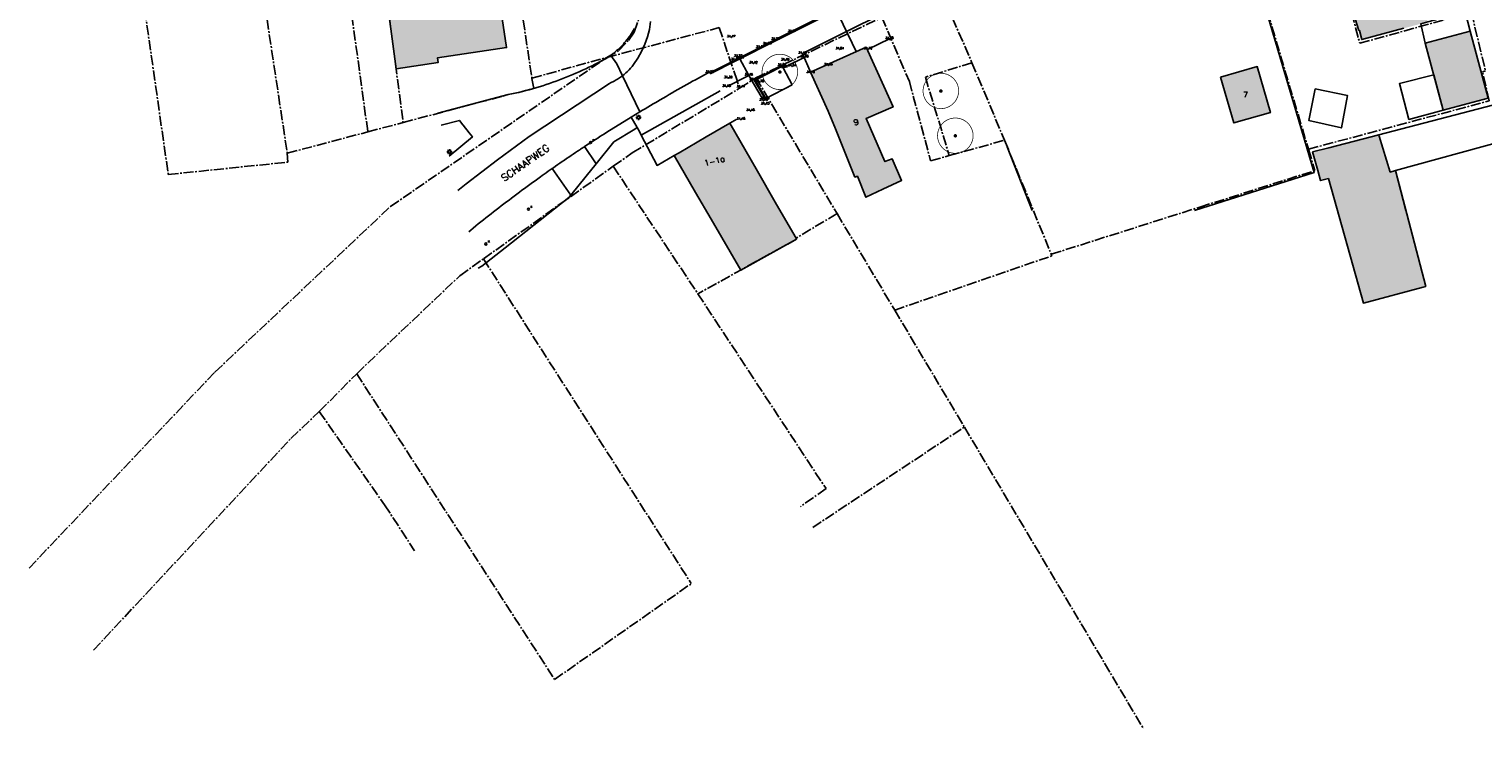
# Model space of a CAD drawing. Header units: metres. Extents: x 202952 to 203755, y 348879 to 349702.
# Tile 3 of 82: x 202983 to 203187, y 349207 to 349305. Entities that reach past the tile are written whole.
import ezdxf
from ezdxf.enums import TextEntityAlignment as Align

# ---------------------------------------------------------------- set-up
doc = ezdxf.new("R2010")
doc.units = ezdxf.units.M
doc.linetypes.add('1-200 CENTER', pattern=[4.28625, 2.8575, -0.47625, 0.47625, -0.47625])
for name, color, linetype in [('bgt.onbegroeidterreindeel', 252, 'Continuous'), ('PH-ALG-WERKGRENS', 3, '1-200 WERKGRENS'), ('PH-BEST-BEBOUWING', 1, 'Continuous'), ('PH-BEST-BEBOUWING-ARCERING', 254, 'Continuous'), ('PH-BEST-HUISNUMMER', 7, 'Continuous'), ('PH-BEST-KADASTRALE-GRENS', 240, '1-200 CENTER'), ('PH-BEST-KOLK', 8, 'Continuous'), ('PH-BEST-LICHTMAST-HANDHAVENB', 6, 'Continuous'), ('PH-BEST-STRAATNAAM-MAATVOERING', 7, 'Continuous'), ('PH-BEST-WEGDEEL', 253, 'Continuous'), ('PH-INM-BOOM-HANDHAVEN', 96, 'Continuous'), ('PH-INM-HOOGTE', 20, 'Continuous'), ('PH-INM-HOOGTEPUNT', 20, 'Continuous'), ('PH-INM-KANTVERHARDING', 253, 'Continuous')]:
    doc.layers.add(name, color=color, linetype=linetype)
doc.styles.add('ISO', font='ISO')
doc.styles.add('ROMANS', font='romans.shx')
doc.linetypes.add('1-200 WERKGRENS', pattern='A,1.5,-0.6,["WERK",ROMANS,S=0.24,R=0,X=-0.5,Y=-0.12],-0.45', length=2.55)

# ---------------------------------------------------------------- blocks, each defined once
blk = doc.blocks.new('*U18')
blk.add_circle((0, 0), 0.142)
at = {"ltscale": 0.05, "style": 'ROMANS'}
blk.add_text('K', height=0.3, dxfattribs=at).set_placement((0.28, 0.19))
blk = doc.blocks.new('Lichtmast 2')
at = {"flags": 128}
for points in [[(-0.5, 0), (-0.25, 0)], [(-0.35, 0.35), (-0.18, 0.18)], [(0, 0.25), (0, 0.5)], [(0.18, 0.18), (0.35, 0.35)], [(0.25, 0), (0.5, 0)], [(-0.35, -0.35), (-0.18, -0.18)], [(0, -0.5), (0, -0.25)], [(0.18, -0.18), (0.35, -0.35)]]:
    blk.add_lwpolyline(points, dxfattribs=at)
blk.add_circle((0, 0), 0.25)
blk = doc.blocks.new('MARKER', base_point=(45, 10))
at = {"color": 0}
for radius in [0.35, 0.25]:
    blk.add_circle((45, 10), radius, dxfattribs=at)
at = {"color": 0, "style": 'ISO'}
blk.add_attdef('MARKER', (45.6, 10), '', height=0.9, dxfattribs=at)
blk = doc.blocks.new('*U15')
at = {"const_width": 0.1}
blk.add_lwpolyline([(-2.5, 0, 0.990403), (2.5, 0.03, 0.990403), (-2.5, 0.02)], format="xyb", dxfattribs=at)
at = {"linetype": 'Continuous', "const_width": 0.25}
blk.add_lwpolyline([(-0.12, 0, 1), (0.12, 0, 1)], format="xyb", close=True, dxfattribs=at)

msp = doc.modelspace()

# ---------------------------------------------------------------- hatches: boundary and pattern name
at = {"layer": 'PH-BEST-BEBOUWING-ARCERING'}
h = msp.add_hatch(color=256, dxfattribs=at)
h.paths.add_polyline_path([(203166.395, 349333.439), (203169.63, 349334.261), (203171.827, 349334.819), (203179.027, 349306.485), (203178.073, 349306.23), (203175.685, 349305.592), (203169.779, 349304.015), (203169.435, 349305.302), (203169.374, 349305.286), (203166.978, 349312.961), (203166.13, 349316.131), (203167.743, 349316.563), (203170.641, 349317.339), (203172.54, 349317.848), (203174.171, 349318.285), (203173.542, 349320.612), (203173.002, 349322.611), (203172.446, 349322.463), (203171.38, 349322.178), (203170.453, 349325.561), (203167.101, 349324.623), (203166.22, 349328.13), (203165.34, 349331.53), (203166.179, 349333.048)], flags=16)
h.paths.add_polyline_path([(203178.678, 349303.504), (203184.995, 349305.2), (203187.523, 349295.785), (203181.206, 349294.089)], flags=17)
for points in [[(203032.7, 349311.52), (203035.31, 349311.889), (203035.753, 349308.689), (203037.681, 349308.97), (203039.128, 349309.18), (203043.048, 349309.751), (203048.57, 349310.555), (203048.84, 349308.82), (203049.73, 349302.89), (203040.04, 349301.44), (203040.14, 349300.8), (203034.23, 349299.913)], [(203094.89, 349293.94), (203092.42, 349299.41), (203100.22, 349302.94), (203102.69, 349297.47), (203103.983, 349294.558), (203100.197, 349292.914), (203102.849, 349286.883), (203103.858, 349287.275), (203105.192, 349284.231), (203102.548, 349282.986), (203100.175, 349281.868), (203098.992, 349284.811), (203098.639, 349284.689), (203095.885, 349291.485)], [(203082.614, 349271.648), (203078.46, 349278.785), (203076.28, 349282.53), (203073.26, 349287.72), (203073.957, 349288.125), (203077.772, 349290.346), (203081.06, 349292.26), (203084.08, 349287.07), (203084.78, 349285.851), (203087.642, 349280.868), (203090.367, 349276.123), (203090.443, 349275.992)], [(203174.498, 349285.602), (203173.768, 349285.404), (203172.15, 349290.62), (203165.127, 349288.786), (203162.864, 349288.223), (203163.596, 349285.644), (203164.002, 349284.216), (203165.092, 349284.478), (203169.995, 349267.005), (203178.407, 349269.219), (203178.752, 349269.326)]]:
    msp.add_hatch(color=256, dxfattribs=at).paths.add_polyline_path(points)
msp.add_hatch(color=256, dxfattribs=at).paths.add_polyline_path([(203149.95, 349298.746), (203155.1, 349300.217), (203156.943, 349293.766), (203151.793, 349292.295)], flags=17)

# ---------------------------------------------------------------- linework, layer by layer
at = {"layer": 'bgt.onbegroeidterreindeel'}
for points in [[(203150.964, 349326.356), (203163.085, 349285.321), (203146.272, 349280)], [(203175.962, 349280), (203174.498, 349285.602), (203173.768, 349285.404), (203172.21, 349290.428), (203172.151, 349290.62), (203165.127, 349288.786), (203162.864, 349288.223), (203163.596, 349285.644), (203164.002, 349284.216), (203165.092, 349284.478), (203166.349, 349280)], [(203123.514, 349280), (203120, 349288.937)]]:
    msp.add_lwpolyline(points, dxfattribs=at)
for points in [[(203178.678, 349303.504), (203181.206, 349294.089), (203187.523, 349295.785), (203184.995, 349305.2), (203178.678, 349303.504)], [(203149.95, 349298.746), (203151.793, 349292.295), (203156.943, 349293.766), (203155.1, 349300.217), (203149.95, 349298.746)]]:
    msp.add_lwpolyline(points, close=True, dxfattribs=at)
at = {"layer": 'PH-ALG-WERKGRENS'}
msp.add_lwpolyline([(203090.218, 349320.286), (203098.841, 349302.242)], dxfattribs=at)
at = {"layer": 'PH-BEST-BEBOUWING'}
for points in [[(203032.7, 349311.52), (203035.31, 349311.889), (203035.753, 349308.689), (203037.681, 349308.97), (203039.128, 349309.18), (203043.048, 349309.751), (203048.57, 349310.555), (203048.84, 349308.82), (203049.73, 349302.89), (203040.04, 349301.44), (203040.14, 349300.8), (203034.23, 349299.913), (203032.7, 349311.52)], [(203184.995, 349305.2), (203178.678, 349303.504), (203178.073, 349306.23), (203179.027, 349306.485), (203181.513, 349307.149), (203183.92, 349307.792), (203184.278, 349307.887), (203184.995, 349305.2)], [(203178.678, 349303.504), (203184.995, 349305.2), (203187.523, 349295.785), (203181.206, 349294.089), (203178.678, 349303.504)], [(203094.89, 349293.94), (203092.42, 349299.41), (203100.22, 349302.94), (203102.69, 349297.47), (203103.983, 349294.558), (203100.197, 349292.914), (203102.849, 349286.883), (203103.858, 349287.275), (203105.192, 349284.231), (203102.548, 349282.986), (203100.175, 349281.868), (203098.992, 349284.811), (203098.639, 349284.689), (203095.885, 349291.485), (203094.89, 349293.94)], [(203149.95, 349298.746), (203155.1, 349300.217), (203156.943, 349293.766), (203151.793, 349292.295), (203149.95, 349298.746)], [(203181.206, 349294.089), (203176.393, 349292.797), (203175.044, 349297.822), (203179.868, 349299.072), (203181.206, 349294.089)], [(203163.236, 349297.104), (203167.783, 349296.147), (203166.906, 349291.599), (203162.358, 349292.636), (203163.236, 349297.104)], [(203174.498, 349285.602), (203173.768, 349285.404), (203172.21, 349290.428), (203172.151, 349290.62), (203188.143, 349294.79), (203189.539, 349289.764), (203174.498, 349285.602)], [(203082.614, 349271.648), (203078.46, 349278.785), (203076.28, 349282.53), (203073.26, 349287.72), (203073.957, 349288.125), (203077.772, 349290.346), (203081.06, 349292.26), (203084.08, 349287.07), (203084.78, 349285.851), (203087.642, 349280.868), (203090.367, 349276.123), (203090.443, 349275.992), (203082.614, 349271.648)], [(203178.407, 349269.219), (203169.995, 349267.005), (203165.092, 349284.478), (203164.002, 349284.216), (203163.596, 349285.644), (203162.864, 349288.223), (203165.127, 349288.786), (203172.151, 349290.62), (203172.21, 349290.428), (203173.768, 349285.404), (203174.498, 349285.602), (203178.752, 349269.326), (203178.407, 349269.219)]]:
    msp.add_lwpolyline(points, close=True, dxfattribs=at)
msp.add_lwpolyline([(203175.685, 349305.592), (203169.779, 349304.015), (203169.435, 349305.302), (203169.374, 349305.286), (203166.978, 349312.961)], dxfattribs=at)
at = {"layer": 'PH-BEST-KADASTRALE-GRENS', "ltscale": 0.5}
for p, q in [((203009.711, 349349.21), (203018.959, 349288.05)), ((203150.424, 349328.43), (203162.287, 349288.614)), ((203050.154, 349319.478), (203053.299, 349298.6)), ((203110.632, 349310.963), (203115.065, 349300.748)), ((203084.736, 349298.642), (203102.431, 349307.147)), ((203063.8, 349301.494), (203079.586, 349305.692)), ((203079.586, 349305.692), (203082.446, 349297.177)), ((203053.299, 349298.6), (203063.8, 349301.494)), ((203115.065, 349300.748), (203119.629, 349289.88)), ((203053.545, 349297.153), (203053.299, 349298.6)), ((203082.446, 349297.177), (203084.736, 349298.642)), ((203084.736, 349298.642), (203096.131, 349279.57)), ((203035.225, 349292.362), (203049.979, 349296.274)), ((203018.959, 349288.05), (203030.265, 349291.047)), ((203030.265, 349291.047), (203035.225, 349292.362)), ((203111.875, 349287.71), (203119.629, 349289.88)), ((203119.629, 349289.88), (203126.195, 349273.858)), ((203162.287, 349288.614), (203163.182, 349285.608)), ((203046.493, 349273.213), (203064.71, 349286.222)), ((203064.71, 349286.222), (203076.592, 349268.307)), ((203147.053, 349280.487), (203163.182, 349285.608)), ((203126.195, 349273.858), (203147.053, 349280.487)), ((203046.493, 349273.213), (203075.671, 349227.605)), ((203104.211, 349266.025), (203126.289, 349273.634)), ((203126.195, 349273.858), (203126.289, 349273.634)), ((203104.211, 349266.025), (203113.995, 349249.601)), ((203023.456, 349251.772), (203028.7, 349257.092)), ((203092.714, 349235.493), (203113.995, 349249.601)), ((203113.995, 349249.601), (203139.148, 349207.201))]:
    msp.add_line(p, q, dxfattribs=at)
for points in [[(202991.672, 349359.638), (202997.052, 349321.818), (202997.751, 349316.658), (203002.261, 349285.058)], [(203161.601, 349331.683), (203166.13, 349316.131), (203167.257, 349311.918), (203169.495, 349303.482), (203184.666, 349307.716)], [(203049.534, 349323.537), (203037.263, 349320.535), (203031.622, 349319.697), (203035.225, 349292.362)], [(203025.89, 349319.871), (203028.017, 349307.423), (203030.265, 349291.047)], [(203063.8, 349301.494), (203065.509, 349302.461), (203066.864, 349303.889), (203067.668, 349305.041), (203068.272, 349306.797), (203068.751, 349308.052), (203065.577, 349321.078)], [(203102.431, 349307.147), (203106.273, 349298.144), (203109.257, 349286.978), (203111.875, 349287.71)], [(203184.666, 349307.716), (203185.16, 349307.854), (203187.121, 349299.608)], [(202982.721, 349229.788), (203008.809, 349257.319), (203033.451, 349280.569), (203063.8, 349301.494)], [(203115.065, 349300.748), (203108.519, 349298.733), (203111.875, 349287.71)], [(203162.287, 349288.614), (203187.674, 349295.408), (203186.695, 349299.497), (203187.121, 349299.608)], [(203049.979, 349296.274), (203051.77, 349296.68), (203053.545, 349297.153)], [(203064.71, 349286.222), (203067.391, 349288.099), (203082.446, 349297.177)], [(203002.261, 349285.058), (203019.025, 349286.799), (203018.959, 349288.05)], [(203096.131, 349279.57), (203090.367, 349276.123), (203090.443, 349275.992), (203076.592, 349268.307)], [(203096.131, 349279.57), (203101.66, 349270.308), (203104.211, 349266.025)], [(203028.7, 349257.092), (203043.179, 349270.835), (203046.493, 349273.213)], [(203076.592, 349268.307), (203094.576, 349240.947), (203090.986, 349238.414)], [(203028.7, 349257.092), (203056.486, 349214.148), (203075.671, 349227.605)], [(202991.757, 349218.26), (203019.454, 349247.976), (203023.456, 349251.772)], [(203023.456, 349251.772), (203032.595, 349238.685), (203036.834, 349232.236)]]:
    msp.add_lwpolyline(points, dxfattribs=at)
at = {"layer": 'PH-BEST-WEGDEEL'}
for points in [[(203069.957, 349306.525), (203069.779, 349305.445), (203069.509, 349304.384), (203069.148, 349303.351), (203068.698, 349302.352), (203068.163, 349301.397), (203067.547, 349300.492), (203067.349, 349300.244), (203067.144, 349300.003), (203066.931, 349299.768), (203066.71, 349299.54), (203066.482, 349299.319), (203066.247, 349299.106), (203066.024, 349298.916), (203065.201, 349300.618), (203064.359, 349301.793), (203064.573, 349301.951), (203064.783, 349302.115), (203064.989, 349302.283), (203065.191, 349302.456), (203065.389, 349302.633), (203065.583, 349302.815), (203065.772, 349303.001), (203065.957, 349303.192), (203066.138, 349303.387), (203066.314, 349303.586), (203066.486, 349303.79), (203066.653, 349303.997), (203066.815, 349304.208), (203066.973, 349304.423), (203067.125, 349304.641), (203067.272, 349304.863), (203067.414, 349305.088), (203067.55, 349305.316), (203067.681, 349305.547)], [(203078.26, 349299.463), (203077.942, 349299.291), (203077.524, 349299.064), (203077.107, 349298.836), (203076.69, 349298.607), (203076.274, 349298.378), (203075.858, 349298.148), (203075.443, 349297.917), (203075.028, 349297.685), (203074.614, 349297.452), (203074.2, 349297.218), (203073.787, 349296.984), (203073.374, 349296.748), (203072.961, 349296.512), (203072.549, 349296.274), (203072.138, 349296.036), (203071.727, 349295.797), (203071.317, 349295.557), (203070.907, 349295.316), (203070.681, 349295.183), (203070.31, 349294.963), (203069.939, 349294.743), (203069.568, 349294.522), (203069.198, 349294.3), (203068.828, 349294.077), (203068.459, 349293.854), (203066.024, 349298.916), (203066.247, 349299.106), (203066.482, 349299.319), (203066.71, 349299.54), (203066.931, 349299.768), (203067.144, 349300.003), (203067.349, 349300.244), (203067.547, 349300.492), (203068.163, 349301.397), (203068.698, 349302.352), (203069.148, 349303.351), (203069.509, 349304.384), (203069.779, 349305.445), (203069.957, 349306.525)], [(203040.109, 349293.658), (203049.979, 349296.274), (203050.467, 349296.378), (203050.955, 349296.486), (203051.441, 349296.6), (203051.926, 349296.719), (203052.41, 349296.842), (203052.892, 349296.971), (203053.373, 349297.105), (203053.853, 349297.243), (203054.331, 349297.387), (203054.808, 349297.535), (203055.283, 349297.689), (203055.756, 349297.847), (203056.228, 349298.01), (203056.698, 349298.178), (203057.166, 349298.351), (203057.633, 349298.529), (203058.098, 349298.711), (203058.561, 349298.898), (203059.022, 349299.09), (203059.48, 349299.287), (203059.937, 349299.488), (203060.392, 349299.694), (203060.844, 349299.905), (203061.295, 349300.12), (203061.743, 349300.34), (203062.189, 349300.565), (203062.633, 349300.794), (203063.074, 349301.028), (203063.513, 349301.266), (203063.949, 349301.509), (203064.018, 349301.555), (203064.087, 349301.602), (203064.156, 349301.649), (203064.224, 349301.696), (203064.292, 349301.744), (203064.359, 349301.793), (203065.201, 349300.618), (203066.024, 349298.916), (203065.882, 349298.814), (203065.738, 349298.715), (203065.592, 349298.619), (203065.445, 349298.525), (203065.296, 349298.434), (203065.145, 349298.346), (203064.987, 349298.257), (203064.827, 349298.171), (203064.665, 349298.088), (203064.502, 349298.008), (203064.338, 349297.931), (203064.172, 349297.857), (203052.91, 349290.395), (203048.462, 349287.127), (203044.084, 349283.767), (203042.916, 349282.832)], [(203042.916, 349282.832), (203044.084, 349283.767), (203048.462, 349287.127), (203052.91, 349290.395), (203064.172, 349297.857), (203064.338, 349297.931), (203064.502, 349298.008), (203064.665, 349298.088), (203064.827, 349298.171), (203064.987, 349298.257), (203065.145, 349298.346), (203065.296, 349298.434), (203065.445, 349298.525), (203065.592, 349298.619), (203065.738, 349298.715), (203065.882, 349298.814), (203066.024, 349298.916), (203068.459, 349293.854), (203067.231, 349293.1), (203063.796, 349290.991), (203063.48, 349290.791), (203063.164, 349290.59), (203062.849, 349290.388), (203062.534, 349290.186), (203062.219, 349289.983), (203061.905, 349289.779), (203061.702, 349289.648), (203061.5, 349289.516), (203061.298, 349289.384), (203061.096, 349289.252), (203060.894, 349289.119), (203060.693, 349288.986), (203060.582, 349288.913), (203060.471, 349288.84), (203060.36, 349288.767), (203060.249, 349288.693), (203060.138, 349288.62), (203060.027, 349288.546), (203059.716, 349288.338), (203059.405, 349288.13), (203059.094, 349287.921), (203058.784, 349287.712), (203058.474, 349287.502), (203058.164, 349287.291), (203057.855, 349287.08), (203057.546, 349286.868), (203057.238, 349286.656), (203056.93, 349286.443), (203056.622, 349286.23), (203056.315, 349286.016), (203056.161, 349285.908), (203055.88, 349285.711), (203055.599, 349285.514), (203055.319, 349285.316), (203055.039, 349285.118), (203054.759, 349284.919), (203054.48, 349284.719), (203054.11, 349284.453), (203053.741, 349284.187), (203053.372, 349283.92), (203053.004, 349283.652), (203052.636, 349283.383), (203052.269, 349283.114), (203051.903, 349282.843), (203051.537, 349282.572), (203051.172, 349282.3), (203050.808, 349282.027), (203050.444, 349281.753), (203050.081, 349281.479), (203049.718, 349281.204), (203049.356, 349280.927), (203048.995, 349280.65), (203048.634, 349280.372), (203048.274, 349280.093), (203047.915, 349279.813), (203047.556, 349279.532), (203047.198, 349279.251), (203046.841, 349278.969), (203046.484, 349278.686), (203046.128, 349278.402), (203045.773, 349278.118), (203045.418, 349277.833), (203045.064, 349277.546), (203044.71, 349277.259), (203044.422, 349277.024)], [(203079.737, 349296.82), (203068.652, 349290.567), (203068.382, 349291.082), (203068.087, 349291.643), (203067.231, 349293.1), (203068.459, 349293.854), (203068.828, 349294.077), (203069.198, 349294.3), (203069.568, 349294.522), (203069.939, 349294.743), (203070.31, 349294.963), (203070.681, 349295.183), (203070.907, 349295.316), (203071.317, 349295.557), (203071.727, 349295.797), (203072.138, 349296.036), (203072.549, 349296.274), (203072.961, 349296.512), (203073.374, 349296.748), (203073.787, 349296.984), (203074.2, 349297.218), (203074.614, 349297.452), (203075.028, 349297.685), (203075.443, 349297.917), (203075.858, 349298.148), (203076.274, 349298.378), (203076.69, 349298.607), (203077.107, 349298.836), (203077.524, 349299.064), (203077.942, 349299.291), (203078.26, 349299.463)], [(203082.071, 349292.855), (203081.06, 349292.26), (203077.772, 349290.346), (203073.957, 349288.125), (203073.26, 349287.72), (203070.87, 349286.345), (203068.652, 349290.567), (203079.737, 349296.82)], [(203041.673, 349287.624), (203044.95, 349290.35), (203044.5, 349290.916), (203043.639, 349291.996), (203043.607, 349292.036), (203043.111, 349292.659), (203040.544, 349291.981)], [(203044.422, 349277.024), (203044.71, 349277.259), (203045.064, 349277.546), (203045.418, 349277.833), (203045.773, 349278.118), (203046.128, 349278.402), (203046.484, 349278.686), (203046.841, 349278.969), (203047.198, 349279.251), (203047.556, 349279.532), (203047.915, 349279.813), (203048.274, 349280.093), (203048.634, 349280.372), (203048.995, 349280.65), (203049.356, 349280.927), (203049.718, 349281.204), (203050.081, 349281.479), (203050.444, 349281.753), (203050.808, 349282.027), (203051.172, 349282.3), (203051.537, 349282.572), (203051.903, 349282.843), (203052.269, 349283.114), (203052.636, 349283.383), (203053.004, 349283.652), (203053.372, 349283.92), (203053.741, 349284.187), (203054.11, 349284.453), (203054.48, 349284.719), (203054.759, 349284.919), (203055.039, 349285.118), (203055.319, 349285.316), (203055.599, 349285.514), (203055.88, 349285.711), (203056.161, 349285.908), (203058.776, 349282.167), (203058.497, 349281.821), (203049.533, 349274.761), (203046.29, 349272.207), (203045.748, 349271.908)]]:
    msp.add_lwpolyline(points, dxfattribs=at)
for points in [[(203062.306, 349286.538), (203060.693, 349288.986), (203060.894, 349289.119), (203061.096, 349289.252), (203061.298, 349289.384), (203061.5, 349289.516), (203061.702, 349289.648), (203061.905, 349289.779), (203062.219, 349289.983), (203062.534, 349290.186), (203062.849, 349290.388), (203063.164, 349290.59), (203063.48, 349290.791), (203063.796, 349290.991), (203067.231, 349293.1), (203068.087, 349291.643), (203067.733, 349291.426), (203064.8, 349289.627), (203062.306, 349286.538)], [(203058.776, 349282.167), (203056.161, 349285.908), (203056.315, 349286.016), (203056.622, 349286.23), (203056.93, 349286.443), (203057.238, 349286.656), (203057.546, 349286.868), (203057.855, 349287.08), (203058.164, 349287.291), (203058.474, 349287.502), (203058.784, 349287.712), (203059.094, 349287.921), (203059.405, 349288.13), (203059.716, 349288.338), (203060.027, 349288.546), (203060.138, 349288.62), (203060.249, 349288.693), (203060.36, 349288.767), (203060.471, 349288.84), (203060.582, 349288.913), (203060.693, 349288.986), (203062.306, 349286.538), (203060.93, 349284.834), (203058.776, 349282.167)]]:
    msp.add_lwpolyline(points, close=True, dxfattribs=at)
at = {"layer": 'PH-INM-KANTVERHARDING'}
for p, q in [((203082.47, 349301.323), (203083.743, 349298.979)), ((203091.5, 349301.507), (203088.472, 349300.01)), ((203083.758, 349298.987), (203080.611, 349297.381)), ((203083.758, 349298.987), (203085.813, 349295.449)), ((203088.392, 349300.351), (203084.469, 349298.327)), ((203088.353, 349300.218), (203084.609, 349298.286)), ((203088.472, 349300.01), (203088.353, 349300.218)), ((203088.562, 349300.055), (203088.392, 349300.351)), ((203088.562, 349300.055), (203089.812, 349297.632)), ((203084.469, 349298.327), (203086.041, 349295.686)), ((203084.609, 349298.286), (203086.127, 349295.738)), ((203086.041, 349295.686), (203089.812, 349297.632))]:
    msp.add_line(p, q, dxfattribs=at)
at = {"layer": 'PH-INM-KANTVERHARDING', "flags": 128}
for points in [[(203113.166, 349311.974), (203111.782, 349315.086, 0.5698312), (203111.123, 349315.312), (203105.212, 349312.648), (203100.693, 349310.504), (203094.515, 349307.545), (203087.497, 349304.015), (203081.828, 349301.135), (203078.257, 349299.355)], [(203113.028, 349311.913), (203111.638, 349315.041, 0.6138091), (203111.207, 349315.185), (203105.275, 349312.512), (203100.757, 349310.368), (203094.581, 349307.411), (203087.565, 349303.881), (203081.895, 349301.001), (203078.324, 349299.221)]]:
    msp.add_lwpolyline(points, format="xyb", dxfattribs=at)
for points in [[(203092.428, 349299.319), (203091.273, 349302.043), (203099.336, 349306.093), (203102.91, 349307.823), (203103.154, 349307.806)], [(203103.488, 349304.104), (203100.488, 349302.644)]]:
    msp.add_lwpolyline(points, dxfattribs=at)

# ---------------------------------------------------------------- block references
at = {"layer": 'PH-BEST-KOLK'}
for p in [(203061.537, 349289.54), (203052.814, 349280.183), (203046.838, 349275.302)]:
    msp.add_blockref('*U18', p, dxfattribs=at)
at = {"layer": 'PH-BEST-LICHTMAST-HANDHAVENB', "xscale": 0.75, "yscale": 0.75, "zscale": 0.75}
for p in [(203068.249, 349293.085), (203041.707, 349288.261)]:
    msp.add_blockref('Lichtmast 2', p, dxfattribs=at)
at = {"layer": 'PH-INM-BOOM-HANDHAVEN'}
for p in [(203088.1, 349299.452), (203088.1, 349299.452), (203110.694, 349296.777), (203110.694, 349296.777), (203112.724, 349290.495), (203112.724, 349290.495)]:
    msp.add_blockref('*U15', p, dxfattribs=at)
at = {"layer": 'PH-INM-HOOGTEPUNT', "xscale": 0.1, "yscale": 0.1, "zscale": 0.1}
for p in [(203089.831, 349305.096, 31.27), (203081.268, 349304.337, 31.467), (203085.353, 349302.888, 31.366), (203086.326, 349303.347, 31.28), (203087.497, 349304.015, 31.229), (203103.488, 349304.104, 31.647), (203103.598, 349303.996, 31.644), (203081.828, 349301.135, 31.272), (203082.264, 349301.62, 31.227), (203082.47, 349301.323, 31.373), (203088.823, 349301.079, 31.491), (203091.273, 349302.043, 31.491), (203091.557, 349301.535, 31.56), (203096.496, 349302.659, 31.636), (203100.488, 349302.644, 31.702), (203078.257, 349299.355, 31.282), (203083.743, 349298.979, 31.458), (203084.381, 349300.665, 31.419), (203088.392, 349300.351, 31.538), (203088.585, 349300.066, 31.536), (203089.819, 349300.258, 31.506), (203092.428, 349299.319, 31.698), (203094.9, 349300.415, 31.978), (203080.611, 349297.381, 31.431), (203080.85, 349298.597, 31.392), (203082.61, 349297.307, 31.441), (203084.469, 349298.327, 31.416), (203085.279, 349298.037, 31.78), (203085.813, 349295.449, 31.46), (203086.035, 349294.899, 31.427), (203086.041, 349295.686, 31.488), (203082.633, 349292.772, 31.481), (203083.981, 349294.002, 31.484)]:
    msp.add_blockref('MARKER', p, dxfattribs=at)

# ---------------------------------------------------------------- texts
at = {"layer": 'PH-BEST-HUISNUMMER', "style": 'ROMANS'}
for s, rotation, p in [('7', 360, (203153.447, 349296.256)), ('9', 13.5, (203098.806, 349292.404)), ('1-1a', 13.5, (203078.92, 349286.965))]:
    msp.add_text(s, height=0.8, rotation=rotation, dxfattribs=at).set_placement(p, align=Align.MIDDLE_CENTER)
at = {"layer": 'PH-BEST-STRAATNAAM-MAATVOERING', "style": 'ROMANS'}
msp.add_text('SCHAAPWEG', height=1, rotation=35.0455, dxfattribs=at).set_placement((203052.357, 349286.691), align=Align.MIDDLE_CENTER)
at = {"layer": 'PH-INM-HOOGTE', "style": 'ROMANS'}
for s, p in [('31.27', (203089.831, 349305.096)), ('31.47', (203081.268, 349304.337)), ('31.37', (203085.353, 349302.888)), ('31.28', (203086.326, 349303.347)), ('31.23', (203087.497, 349304.015)), ('31.64', (203096.496, 349302.659)), ('31.70', (203100.488, 349302.644)), ('31.65', (203103.488, 349304.104)), ('31.27', (203081.828, 349301.135)), ('31.23', (203082.264, 349301.62)), ('31.37', (203082.47, 349301.323)), ('31.42', (203084.381, 349300.665)), ('31.49', (203088.823, 349301.079)), ('31.49', (203091.273, 349302.043)), ('31.56', (203091.557, 349301.535)), ('31.28', (203078.257, 349299.355)), ('31.39', (203080.85, 349298.597)), ('31.46', (203083.743, 349298.979)), ('31.54', (203088.392, 349300.351)), ('31.54', (203088.585, 349300.066)), ('31.51', (203089.819, 349300.258)), ('31.70', (203092.428, 349299.319)), ('31.98', (203094.9, 349300.415)), ('31.43', (203080.611, 349297.381)), ('31.44', (203082.61, 349297.307)), ('31.42', (203084.469, 349298.327)), ('31.78', (203085.279, 349298.037)), ('31.46', (203085.813, 349295.449)), ('31.43', (203086.035, 349294.899)), ('31.49', (203086.041, 349295.686)), ('31.48', (203082.633, 349292.772)), ('31.48', (203083.981, 349294.002))]:
    msp.add_text(s, height=0.3, dxfattribs=at).set_placement(p, align=Align.CENTER)

doc.saveas('drawing.dxf')
